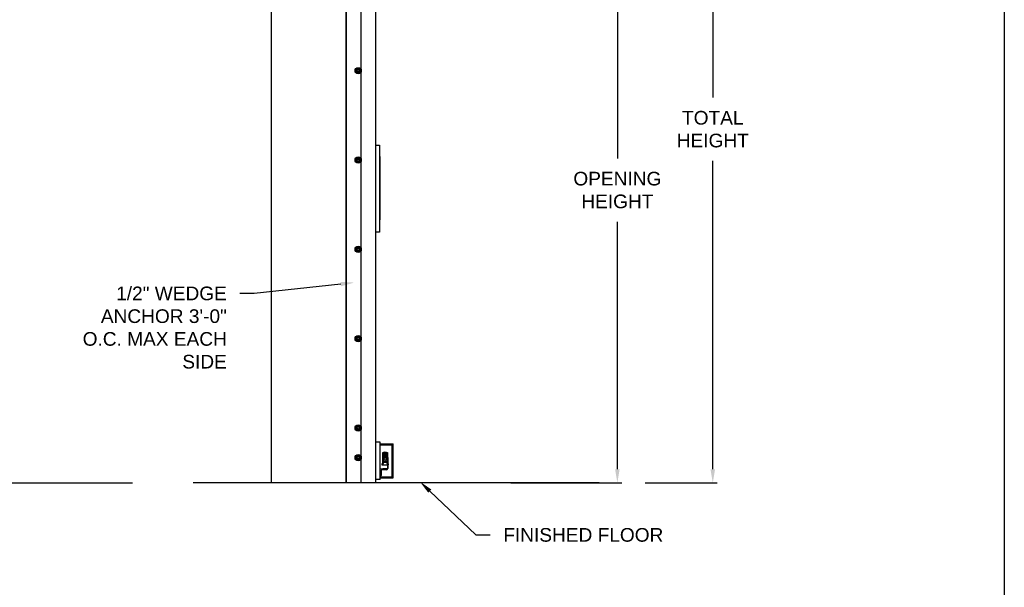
# Model space of a CAD drawing. Header units: inches. Extents: x 170 to 312, y 215 to 248.
# Tile 23 of 256: x 182.3 to 189.06, y 219.7 to 223.6. Entities that reach past the tile are written whole.
import ezdxf
from ezdxf import colors
from ezdxf.entities.mleader import LeaderData, LeaderLine
from ezdxf.math import Vec2, Vec3

# ---------------------------------------------------------------- set-up
doc = ezdxf.new("R2010")
doc.units = ezdxf.units.IN
doc.header["$LTSCALE"] = 0.25
doc.header["$MEASUREMENT"] = 0
doc.layers.add('ANNOTATIONS', color=1, linetype='Continuous')
doc.layers.add('MOTOR LH', color=7, linetype='Continuous')
doc.styles.add('ARIAL', font='arial.ttf', dxfattribs={"height": 0.09375})
doc.dimstyles.new('STANDARD$0', dxfattribs={"dimtxt": 0.09375, "dimasz": 0.09375, "dimexe": 0.03125, "dimexo": 0.046875, "dimgap": 0.09, "dimtad": 0, "dimtih": 1, "dimtoh": 1, "dimdec": 4, "dimzin": 0, "dimdsep": 46, "dimtxsty": 'ARIAL', "dimcen": 0.09, "dimadec": 0, "dimazin": 0, "dimtfac": 1, "dimtdec": 4, "dimtofl": 0, "dimtmove": 0, "dimatfit": 1, "dimfxl": 1, "dimtolj": 1, "dimtzin": 0, "dimarcsym": 0})

# ---------------------------------------------------------------- blocks, each defined once
blk = doc.blocks.new('*D80')
at = {"layer": 'ANNOTATIONS', "color": 0, "lineweight": -2, "transparency": 16777216}
for p, q in [((184.5881, 224.4367), (186.434, 224.4367)), ((186.4028, 224.343), (186.4028, 222.6434)), ((186.4028, 220.5089), (186.4028, 222.2085)), ((185.6723, 220.4151), (186.434, 220.4151))]:
    blk.add_line(p, q, dxfattribs=at)
at = {"layer": 'ANNOTATIONS', "color": 0, "transparency": 16777216}
for points in [[(186.3872, 224.343), (186.4184, 224.343), (186.4028, 224.4367)], [(186.3872, 220.5089), (186.4184, 220.5089), (186.4028, 220.4151)]]:
    blk.add_solid(points, dxfattribs=at)
at = {"layer": 'defpoints', "color": 0, "transparency": 16777216}
for p in [(184.5412, 224.4367), (185.6254, 220.4151), (186.4028, 220.4151)]:
    blk.add_point(p, dxfattribs=at)
at = {"layer": 'ANNOTATIONS', "color": 0, "transparency": 16777216, "insert": (186.4028, 222.4259), "char_height": 0.09375, "attachment_point": 5, "style": 'ARIAL'}
blk.add_mtext('\\A1;OPENING\\PHEIGHT', dxfattribs=at)
blk = doc.blocks.new('*D81')
at = {"layer": 'ANNOTATIONS', "color": 0, "lineweight": -2, "transparency": 16777216}
for p, q in [((184.5881, 225.2727), (187.089, 225.2727)), ((187.0578, 225.179), (187.0578, 223.0613)), ((187.0578, 220.5089), (187.0578, 222.6265)), ((186.5926, 220.4151), (187.089, 220.4151))]:
    blk.add_line(p, q, dxfattribs=at)
at = {"layer": 'ANNOTATIONS', "color": 0, "transparency": 16777216}
for points in [[(187.0422, 225.179), (187.0734, 225.179), (187.0578, 225.2727)], [(187.0422, 220.5089), (187.0734, 220.5089), (187.0578, 220.4151)]]:
    blk.add_solid(points, dxfattribs=at)
at = {"layer": 'defpoints', "color": 0, "transparency": 16777216}
for p in [(184.5412, 225.2727), (186.5457, 220.4151), (187.0578, 220.4151)]:
    blk.add_point(p, dxfattribs=at)
at = {"layer": 'ANNOTATIONS', "color": 0, "transparency": 16777216, "insert": (187.0578, 222.8439), "char_height": 0.09375, "attachment_point": 5, "style": 'ARIAL'}
blk.add_mtext('\\A1;TOTAL\\PHEIGHT', dxfattribs=at)

msp = doc.modelspace()

# ---------------------------------------------------------------- linework, layer by layer
at = {"layer": 'defpoints'}
msp.add_lwpolyline([(189.05875, 214.75854), (169.58887, 214.75854), (169.58887, 227.49365), (189.05875, 227.49365)], close=True, dxfattribs=at)
at = {"layer": 'MOTOR LH'}
for p, q in [((184.02557, 225.91347), (184.02557, 220.41511)), ((184.5412, 220.41511), (184.5412, 225.91347)), ((184.54303, 220.41779), (184.54303, 225.22508)), ((184.64522, 220.41779), (184.64522, 225.22508)), ((184.74528, 220.41779), (184.74528, 224.60767)), ((184.74528, 222.73482), (184.77023, 222.73482)), ((184.77023, 222.73482), (184.77023, 222.13734)), ((184.77023, 222.66107), (184.7713, 222.66107)), ((184.7713, 222.66107), (184.7713, 222.21824)), ((184.77236, 222.65682), (184.7713, 222.65682)), ((184.77236, 222.65682), (184.77236, 222.2225)), ((184.77023, 222.21824), (184.7713, 222.21824)), ((184.77236, 222.2225), (184.7713, 222.2225)), ((184.77023, 222.13734), (184.74528, 222.13734)), ((184.77412, 220.69471), (184.74432, 220.69471)), ((184.77412, 220.43923), (184.77412, 220.69471)), ((184.77412, 220.68406), (184.86393, 220.68406)), ((184.77412, 220.67766), (184.85752, 220.67766)), ((184.85752, 220.45628), (184.85752, 220.67766)), ((184.86393, 220.44987), (184.86393, 220.68406)), ((184.79956, 220.59182), (184.79034, 220.57585)), ((184.79201, 220.62346), (184.82554, 220.62346)), ((184.79201, 220.57875), (184.79201, 220.62346)), ((184.79201, 220.61639), (184.79335, 220.61676)), ((184.79335, 220.60258), (184.79201, 220.6027)), ((184.79335, 220.62346), (184.79335, 220.60258)), ((184.79335, 220.61676), (184.8242, 220.61676)), ((184.79738, 220.60258), (184.79335, 220.60258)), ((184.79469, 220.60258), (184.79469, 220.58495)), ((184.80475, 220.61542), (184.79738, 220.61676)), ((184.79738, 220.61676), (184.79738, 220.58815)), ((184.80475, 220.60201), (184.79738, 220.60258)), ((184.8014, 220.62682), (184.79805, 220.62346)), ((184.79956, 220.59182), (184.80079, 220.58968)), ((184.818, 220.59182), (184.79956, 220.59182)), ((184.8014, 220.62682), (184.80542, 220.62682)), ((184.80475, 220.59213), (184.80367, 220.59182)), ((184.80475, 220.61542), (184.8128, 220.61542)), ((184.80475, 220.61542), (184.80475, 220.59213)), ((184.8128, 220.60201), (184.80475, 220.60201)), ((184.80542, 220.62682), (184.80878, 220.62346)), ((184.81213, 220.62682), (184.80878, 220.62346)), ((184.81213, 220.62682), (184.81615, 220.62682)), ((184.82018, 220.61676), (184.8128, 220.61542)), ((184.8128, 220.61542), (184.8128, 220.59213)), ((184.82018, 220.60258), (184.8128, 220.60201)), ((184.81388, 220.59182), (184.8128, 220.59213)), ((184.81615, 220.62682), (184.81951, 220.62346)), ((184.818, 220.59182), (184.81676, 220.58968)), ((184.82721, 220.57585), (184.818, 220.59182)), ((184.82018, 220.61676), (184.82018, 220.58815)), ((184.8242, 220.60258), (184.82018, 220.60258)), ((184.82286, 220.58495), (184.82286, 220.60258)), ((184.8242, 220.60258), (184.8242, 220.62346)), ((184.8242, 220.61676), (184.82554, 220.61639)), ((184.82554, 220.6027), (184.8242, 220.60258)), ((184.82554, 220.62346), (184.82554, 220.57875)), ((184.82554, 220.59074), (184.82755, 220.59074)), ((184.82755, 220.59074), (184.82755, 220.51497)), ((184.78732, 220.54568), (184.78732, 220.54031)), ((184.79034, 220.57585), (184.79281, 220.57585)), ((184.79034, 220.57585), (184.79956, 220.55989)), ((184.79201, 220.53629), (184.79201, 220.57295)), ((184.82554, 220.53629), (184.79201, 220.53629)), ((184.79469, 220.55775), (184.79319, 220.53629)), ((184.79469, 220.56676), (184.79469, 220.55775)), ((184.79469, 220.55775), (184.82286, 220.55775)), ((184.80079, 220.56203), (184.79956, 220.55989)), ((184.79956, 220.55989), (184.818, 220.55989)), ((184.818, 220.55989), (184.81676, 220.56203)), ((184.818, 220.55989), (184.82721, 220.57585)), ((184.82286, 220.55775), (184.82286, 220.56676)), ((184.82436, 220.53629), (184.82286, 220.55775)), ((184.82721, 220.57585), (184.82474, 220.57585)), ((184.82554, 220.57295), (184.82554, 220.51497)), ((184.83129, 220.54561), (184.8313, 220.54562)), ((184.77412, 220.51161), (184.82522, 220.51161)), ((184.7744, 220.46052), (184.77412, 220.46052)), ((184.77412, 220.45628), (184.85752, 220.45628)), ((184.78053, 220.49908), (184.78053, 220.46665)), ((184.81909, 220.50521), (184.78666, 220.50521)), ((184.79201, 220.51161), (184.79201, 220.51363)), ((184.79201, 220.51363), (184.8242, 220.51363)), ((184.82522, 220.51161), (184.82522, 220.51134)), ((175.24809, 220.41511), (183.07449, 220.41511)), ((186.27813, 220.41511), (183.4916, 220.41511)), ((184.54303, 220.41779), (184.74528, 220.41779)), ((184.77412, 220.43923), (184.74432, 220.43923)), ((184.77412, 220.44987), (184.86393, 220.44987))]:
    msp.add_line(p, q, dxfattribs=at)
at = {"layer": 'MOTOR LH', "flags": 128}
for points in [[(184.83166, 220.54362), (184.83164, 220.54361), (184.83161, 220.54361), (184.83158, 220.54361), (184.83153, 220.5436), (184.83148, 220.5436), (184.83143, 220.54359), (184.83136, 220.54359), (184.83129, 220.54358)], [(184.83129, 220.54241), (184.83136, 220.54241), (184.83143, 220.5424), (184.83148, 220.54239), (184.83153, 220.54239), (184.83158, 220.54239), (184.83161, 220.54238), (184.83164, 220.54238), (184.83166, 220.54238)]]:
    msp.add_lwpolyline(points, dxfattribs=at)
at = {"layer": 'MOTOR LH'}
for centre, radius in [((184.62393, 223.2451), 0.02129), ((184.62393, 223.2451), 0.01277), ((184.62393, 223.2451), 0.00852), ((184.62393, 223.2451), 0.0075), ((184.62393, 222.63195), 0.02129), ((184.62393, 222.63195), 0.01277), ((184.62393, 222.63195), 0.00852), ((184.62393, 222.63195), 0.0075), ((184.62393, 222.0188), 0.02129), ((184.62393, 222.0188), 0.01277), ((184.62393, 222.0188), 0.00852), ((184.62393, 222.0188), 0.0075), ((184.62393, 221.40564), 0.02129), ((184.62393, 221.40564), 0.01277), ((184.62393, 221.40564), 0.00852), ((184.62393, 221.40564), 0.0075), ((184.62393, 220.79249), 0.02129), ((184.62393, 220.79249), 0.01277), ((184.62393, 220.79249), 0.00852), ((184.62393, 220.79249), 0.0075), ((184.62393, 220.58811), 0.02129), ((184.62393, 220.58811), 0.01277), ((184.62393, 220.58811), 0.00852), ((184.62393, 220.58811), 0.0075), ((184.80878, 220.57585), 0.01597), ((184.80878, 220.57585), 0.00738), ((184.80878, 220.57585), 0.00671)]:
    msp.add_circle(centre, radius, dxfattribs=at)
for centre, radius, start, end in [((184.80878, 220.57585), 0.01676, 132.269594, 167.730406), ((184.80878, 220.57585), 0.01676, 12.269594, 47.730406), ((184.80878, 220.57585), 0.01676, 192.269594, 227.730406), ((184.80878, 220.57585), 0.01676, 252.269594, 287.730406), ((184.80878, 220.57585), 0.01676, 312.269594, 347.730406), ((184.82954, 220.54772), 0.000644, 35.783043, 90), ((184.82954, 220.53828), 0.000644, 270, 324.216957), ((184.82299, 220.543), 0.00872, 17.528167, 35.783043), ((184.82299, 220.543), 0.00872, 324.216957, 342.471833), ((184.82294, 220.543), 0.00875, 4.056065, 17.367813), ((184.82089, 220.543), 0.01042, 356.787808, 3.212192), ((184.82294, 220.543), 0.00875, 342.632118, 355.944005), ((184.84324, 220.55526), 0.01908, 231.2107, 231.273727), ((184.7744, 220.46665), 0.00613, 270, 0), ((184.78666, 220.49908), 0.00613, 90, 180), ((184.81909, 220.51134), 0.00613, 270, 0), ((184.8242, 220.51497), 0.00335, 270, 0), ((184.8242, 220.51497), 0.00134, 270, 0)]:
    msp.add_arc(centre, radius, start, end, dxfattribs=at)
for points, knots in [([(184.61754, 223.25617), (184.61665, 223.25565), (184.61483, 223.2546), (184.61271, 223.25338), (184.6115, 223.25268), (184.61115, 223.25248)], [0, 0, 0, 0, 0.4063029, 0.8272597, 1, 1, 1, 1]), ([(184.61115, 223.2451), (184.61115, 223.24527), (184.61115, 223.24638), (184.61115, 223.24844), (184.61115, 223.25072), (184.61115, 223.25204), (184.61115, 223.25248)], [0, 0, 0, 0, 0.0665057, 0.4352989, 0.8145616, 1, 1, 1, 1]), ([(184.61115, 223.23773), (184.61115, 223.23835), (184.61115, 223.23983), (184.61115, 223.24229), (184.61115, 223.24416), (184.61115, 223.2451)], [0, 0, 0, 0, 0.2654559, 0.628086, 1, 1, 1, 1]), ([(184.61115, 223.23773), (184.61215, 223.23715), (184.61417, 223.23599), (184.61638, 223.23471), (184.61751, 223.23406), (184.61754, 223.23404)], [0, 0, 0, 0, 0.4843391, 0.98632, 1, 1, 1, 1]), ([(184.62393, 223.25985), (184.62293, 223.25928), (184.62091, 223.25811), (184.6187, 223.25684), (184.61757, 223.25618), (184.61754, 223.25617)], [0, 0, 0, 0, 0.4843396, 0.98632, 1, 1, 1, 1]), ([(184.61754, 223.23404), (184.61843, 223.23352), (184.62025, 223.23247), (184.62237, 223.23125), (184.62358, 223.23056), (184.62393, 223.23035)], [0, 0, 0, 0, 0.40629018, 0.82727519, 1, 1, 1, 1]), ([(184.63031, 223.25617), (184.62942, 223.25668), (184.6276, 223.25773), (184.62548, 223.25895), (184.62428, 223.25965), (184.62393, 223.25985)], [0, 0, 0, 0, 0.40630307, 0.82725964, 1, 1, 1, 1]), ([(184.63031, 223.25617), (184.62942, 223.25668), (184.6276, 223.25773), (184.62548, 223.25895), (184.62428, 223.25965), (184.62393, 223.25985)], [0, 0, 0, 0, 0.4062953, 0.8272611, 1, 1, 1, 1]), ([(184.62393, 223.23035), (184.62492, 223.23093), (184.62694, 223.23209), (184.62915, 223.23337), (184.63028, 223.23402), (184.63031, 223.23404)], [0, 0, 0, 0, 0.48432975, 0.98634069, 1, 1, 1, 1]), ([(184.62393, 223.23035), (184.62492, 223.23093), (184.62694, 223.23209), (184.62915, 223.23337), (184.63028, 223.23402), (184.63031, 223.23404)], [0, 0, 0, 0, 0.4843389, 0.9863397, 1, 1, 1, 1]), ([(184.6367, 223.25248), (184.63571, 223.25305), (184.63369, 223.25422), (184.63148, 223.25549), (184.63034, 223.25615), (184.63031, 223.25617)], [0, 0, 0, 0, 0.4843391, 0.98632, 1, 1, 1, 1]), ([(184.6367, 223.25248), (184.63571, 223.25305), (184.63369, 223.25422), (184.63148, 223.25549), (184.63034, 223.25615), (184.63031, 223.25617)], [0, 0, 0, 0, 0.4843494, 0.9863201, 1, 1, 1, 1]), ([(184.63031, 223.23404), (184.63121, 223.23456), (184.63303, 223.23561), (184.63515, 223.23683), (184.63635, 223.23753), (184.6367, 223.23773)], [0, 0, 0, 0, 0.4063026, 0.8272793, 1, 1, 1, 1]), ([(184.63031, 223.23404), (184.63121, 223.23456), (184.63303, 223.23561), (184.63515, 223.23683), (184.63635, 223.23753), (184.6367, 223.23773)], [0, 0, 0, 0, 0.4062946, 0.8272804, 1, 1, 1, 1]), ([(184.6367, 223.2451), (184.6367, 223.24527), (184.6367, 223.24638), (184.6367, 223.24844), (184.6367, 223.25072), (184.6367, 223.25204), (184.6367, 223.25248)], [0, 0, 0, 0, 0.0665057, 0.4352989, 0.8145616, 1, 1, 1, 1]), ([(184.6367, 223.23773), (184.6367, 223.23835), (184.6367, 223.23983), (184.6367, 223.24229), (184.6367, 223.24416), (184.6367, 223.2451)], [0, 0, 0, 0, 0.2654559, 0.628086, 1, 1, 1, 1]), ([(184.6367, 223.23773), (184.6367, 223.23835), (184.6367, 223.23983), (184.6367, 223.24229), (184.6367, 223.24416), (184.6367, 223.2451)], [0, 0, 0, 0, 0.2654541, 0.6280925, 1, 1, 1, 1]), ([(184.61754, 222.64301), (184.61665, 222.6425), (184.61483, 222.64145), (184.61271, 222.64022), (184.6115, 222.63953), (184.61115, 222.63933)], [0, 0, 0, 0, 0.4063027, 0.8272695, 1, 1, 1, 1]), ([(184.61115, 222.63195), (184.61115, 222.63212), (184.61115, 222.63322), (184.61115, 222.63529), (184.61115, 222.63756), (184.61115, 222.63889), (184.61115, 222.63933)], [0, 0, 0, 0, 0.0665254, 0.43527, 0.8145456, 1, 1, 1, 1]), ([(184.61115, 222.62457), (184.61115, 222.6252), (184.61115, 222.62668), (184.61115, 222.62914), (184.61115, 222.631), (184.61115, 222.63195)], [0, 0, 0, 0, 0.2654611, 0.6280578, 1, 1, 1, 1]), ([(184.61115, 222.62457), (184.61215, 222.624), (184.61417, 222.62283), (184.61638, 222.62156), (184.61751, 222.6209), (184.61754, 222.62089)], [0, 0, 0, 0, 0.4843391, 0.98632, 1, 1, 1, 1]), ([(184.62393, 222.6467), (184.62293, 222.64613), (184.62091, 222.64496), (184.6187, 222.64368), (184.61757, 222.64303), (184.61754, 222.64301)], [0, 0, 0, 0, 0.4843346, 0.9863304, 1, 1, 1, 1]), ([(184.61754, 222.62089), (184.61843, 222.62037), (184.62025, 222.61932), (184.62237, 222.6181), (184.62358, 222.6174), (184.62393, 222.6172)], [0, 0, 0, 0, 0.4062965, 0.8272672, 1, 1, 1, 1]), ([(184.63031, 222.64301), (184.62942, 222.64353), (184.6276, 222.64458), (184.62548, 222.6458), (184.62428, 222.6465), (184.62393, 222.6467)], [0, 0, 0, 0, 0.4062967, 0.8272676, 1, 1, 1, 1]), ([(184.63031, 222.64301), (184.62942, 222.64353), (184.6276, 222.64458), (184.62548, 222.6458), (184.62428, 222.6465), (184.62393, 222.6467)], [0, 0, 0, 0, 0.406289, 0.8272691, 1, 1, 1, 1]), ([(184.62393, 222.6172), (184.62492, 222.61777), (184.62694, 222.61894), (184.62915, 222.62022), (184.63028, 222.62087), (184.63031, 222.62089)], [0, 0, 0, 0, 0.4843348, 0.9863303, 1, 1, 1, 1]), ([(184.62393, 222.6172), (184.62492, 222.61777), (184.62694, 222.61894), (184.62915, 222.62022), (184.63028, 222.62087), (184.63031, 222.62089)], [0, 0, 0, 0, 0.484344, 0.9863293, 1, 1, 1, 1]), ([(184.6367, 222.63933), (184.63571, 222.6399), (184.63369, 222.64107), (184.63148, 222.64234), (184.63034, 222.643), (184.63031, 222.64301)], [0, 0, 0, 0, 0.4843289, 0.98632, 1, 1, 1, 1]), ([(184.6367, 222.63933), (184.63571, 222.6399), (184.63369, 222.64107), (184.63148, 222.64234), (184.63034, 222.643), (184.63031, 222.64301)], [0, 0, 0, 0, 0.4843392, 0.9863201, 1, 1, 1, 1]), ([(184.63031, 222.62089), (184.63121, 222.6214), (184.63303, 222.62245), (184.63515, 222.62368), (184.63635, 222.62437), (184.6367, 222.62457)], [0, 0, 0, 0, 0.4062924, 0.8272695, 1, 1, 1, 1]), ([(184.63031, 222.62089), (184.63121, 222.6214), (184.63303, 222.62245), (184.63515, 222.62368), (184.63635, 222.62437), (184.6367, 222.62457)], [0, 0, 0, 0, 0.4062844, 0.8272706, 1, 1, 1, 1]), ([(184.6367, 222.63195), (184.6367, 222.63212), (184.6367, 222.63322), (184.6367, 222.63529), (184.6367, 222.63756), (184.6367, 222.63889), (184.6367, 222.63933)], [0, 0, 0, 0, 0.0665254, 0.43527, 0.8145456, 1, 1, 1, 1]), ([(184.6367, 222.62457), (184.6367, 222.6252), (184.6367, 222.62668), (184.6367, 222.62914), (184.6367, 222.631), (184.6367, 222.63195)], [0, 0, 0, 0, 0.2654611, 0.6280578, 1, 1, 1, 1]), ([(184.6367, 222.62457), (184.6367, 222.6252), (184.6367, 222.62668), (184.6367, 222.62914), (184.6367, 222.631), (184.6367, 222.63195)], [0, 0, 0, 0, 0.2654593, 0.6280643, 1, 1, 1, 1]), ([(184.61754, 222.02986), (184.61665, 222.02934), (184.61483, 222.02829), (184.61271, 222.02707), (184.6115, 222.02637), (184.61115, 222.02617)], [0, 0, 0, 0, 0.4062926, 0.8272597, 1, 1, 1, 1]), ([(184.61115, 222.0188), (184.61115, 222.01897), (184.61115, 222.02007), (184.61115, 222.02213), (184.61115, 222.02441), (184.61115, 222.02574), (184.61115, 222.02617)], [0, 0, 0, 0, 0.0665463, 0.4352904, 0.8145654, 1, 1, 1, 1]), ([(184.61115, 222.01142), (184.61115, 222.01205), (184.61115, 222.01352), (184.61115, 222.01599), (184.61115, 222.01785), (184.61115, 222.0188)], [0, 0, 0, 0, 0.2654613, 0.6280785, 1, 1, 1, 1]), ([(184.61115, 222.01142), (184.61215, 222.01085), (184.61417, 222.00968), (184.61638, 222.0084), (184.61751, 222.00775), (184.61754, 222.00773)], [0, 0, 0, 0, 0.484334, 0.9863304, 1, 1, 1, 1]), ([(184.62393, 222.03355), (184.62293, 222.03297), (184.62091, 222.03181), (184.6187, 222.03053), (184.61757, 222.02988), (184.61754, 222.02986)], [0, 0, 0, 0, 0.4843397, 0.9863305, 1, 1, 1, 1]), ([(184.61754, 222.00773), (184.61843, 222.00722), (184.62025, 222.00617), (184.62237, 222.00495), (184.62358, 222.00425), (184.62393, 222.00405)], [0, 0, 0, 0, 0.4063027, 0.827269, 1, 1, 1, 1]), ([(184.63031, 222.02986), (184.62942, 222.03038), (184.6276, 222.03143), (184.62548, 222.03265), (184.62428, 222.03334), (184.62393, 222.03355)], [0, 0, 0, 0, 0.4062928, 0.8272596, 1, 1, 1, 1]), ([(184.63031, 222.02986), (184.62942, 222.03038), (184.6276, 222.03143), (184.62548, 222.03265), (184.62428, 222.03334), (184.62393, 222.03355)], [0, 0, 0, 0, 0.406285, 0.8272611, 1, 1, 1, 1]), ([(184.62393, 222.00405), (184.62492, 222.00462), (184.62694, 222.00579), (184.62915, 222.00706), (184.63028, 222.00772), (184.63031, 222.00773)], [0, 0, 0, 0, 0.4843298, 0.98632, 1, 1, 1, 1]), ([(184.62393, 222.00405), (184.62492, 222.00462), (184.62694, 222.00579), (184.62915, 222.00706), (184.63028, 222.00772), (184.63031, 222.00773)], [0, 0, 0, 0, 0.4843389, 0.986319, 1, 1, 1, 1]), ([(184.6367, 222.02617), (184.63571, 222.02675), (184.63369, 222.02791), (184.63148, 222.02919), (184.63034, 222.02984), (184.63031, 222.02986)], [0, 0, 0, 0, 0.4843391, 0.9863305, 1, 1, 1, 1]), ([(184.6367, 222.02617), (184.63571, 222.02675), (184.63369, 222.02791), (184.63148, 222.02919), (184.63034, 222.02984), (184.63031, 222.02986)], [0, 0, 0, 0, 0.4843494, 0.9863306, 1, 1, 1, 1]), ([(184.63031, 222.00773), (184.63121, 222.00825), (184.63303, 222.0093), (184.63515, 222.01052), (184.63635, 222.01122), (184.6367, 222.01142)], [0, 0, 0, 0, 0.4062965, 0.8272677, 1, 1, 1, 1]), ([(184.63031, 222.00773), (184.63121, 222.00825), (184.63303, 222.0093), (184.63515, 222.01052), (184.63635, 222.01122), (184.6367, 222.01142)], [0, 0, 0, 0, 0.4062885, 0.8272688, 1, 1, 1, 1]), ([(184.6367, 222.0188), (184.6367, 222.01897), (184.6367, 222.02007), (184.6367, 222.02213), (184.6367, 222.02441), (184.6367, 222.02574), (184.6367, 222.02617)], [0, 0, 0, 0, 0.0665463, 0.4352904, 0.8145654, 1, 1, 1, 1]), ([(184.6367, 222.01142), (184.6367, 222.01205), (184.6367, 222.01352), (184.6367, 222.01599), (184.6367, 222.01785), (184.6367, 222.0188)], [0, 0, 0, 0, 0.2654613, 0.6280785, 1, 1, 1, 1]), ([(184.6367, 222.01142), (184.6367, 222.01205), (184.6367, 222.01352), (184.6367, 222.01599), (184.6367, 222.01785), (184.6367, 222.0188)], [0, 0, 0, 0, 0.2654595, 0.6280849, 1, 1, 1, 1]), ([(184.61754, 221.41671), (184.61665, 221.41619), (184.61483, 221.41514), (184.61271, 221.41392), (184.6115, 221.41322), (184.61115, 221.41302)], [0, 0, 0, 0, 0.4062996, 0.8272686, 1, 1, 1, 1]), ([(184.61115, 221.40564), (184.61115, 221.40581), (184.61115, 221.40692), (184.61115, 221.40898), (184.61115, 221.41126), (184.61115, 221.41258), (184.61115, 221.41302)], [0, 0, 0, 0, 0.0665352, 0.4352862, 0.8145477, 1, 1, 1, 1]), ([(184.61115, 221.39827), (184.61115, 221.39889), (184.61115, 221.40037), (184.61115, 221.40283), (184.61115, 221.4047), (184.61115, 221.40564)], [0, 0, 0, 0, 0.2654613, 0.6280785, 1, 1, 1, 1]), ([(184.61115, 221.39827), (184.61215, 221.3977), (184.61417, 221.39653), (184.61638, 221.39525), (184.61751, 221.3946), (184.61754, 221.39458)], [0, 0, 0, 0, 0.4843366, 0.9863252, 1, 1, 1, 1]), ([(184.62393, 221.42039), (184.62293, 221.41982), (184.62091, 221.41865), (184.6187, 221.41738), (184.61757, 221.41672), (184.61754, 221.41671)], [0, 0, 0, 0, 0.4843371, 0.9863252, 1, 1, 1, 1]), ([(184.63031, 221.41671), (184.62942, 221.41722), (184.6276, 221.41827), (184.62548, 221.4195), (184.62428, 221.42019), (184.62393, 221.42039)], [0, 0, 0, 0, 0.40629469, 0.8272685, 1, 1, 1, 1]), ([(184.63031, 221.41671), (184.62942, 221.41722), (184.6276, 221.41827), (184.62548, 221.4195), (184.62428, 221.42019), (184.62393, 221.42039)], [0, 0, 0, 0, 0.4062869, 0.82727, 1, 1, 1, 1]), ([(184.6367, 221.41302), (184.63571, 221.41359), (184.63369, 221.41476), (184.63148, 221.41603), (184.63034, 221.41669), (184.63031, 221.41671)], [0, 0, 0, 0, 0.4843315, 0.9863252, 1, 1, 1, 1]), ([(184.6367, 221.41302), (184.63571, 221.41359), (184.63369, 221.41476), (184.63148, 221.41603), (184.63034, 221.41669), (184.63031, 221.41671)], [0, 0, 0, 0, 0.4843418, 0.9863253, 1, 1, 1, 1]), ([(184.63031, 221.39458), (184.63121, 221.3951), (184.63303, 221.39615), (184.63515, 221.39737), (184.63635, 221.39807), (184.6367, 221.39827)], [0, 0, 0, 0, 0.4062945, 0.8272686, 1, 1, 1, 1]), ([(184.63031, 221.39458), (184.63121, 221.3951), (184.63303, 221.39615), (184.63515, 221.39737), (184.63635, 221.39807), (184.6367, 221.39827)], [0, 0, 0, 0, 0.40628648, 0.82726969, 1, 1, 1, 1]), ([(184.6367, 221.40564), (184.6367, 221.40581), (184.6367, 221.40692), (184.6367, 221.40898), (184.6367, 221.41126), (184.6367, 221.41258), (184.6367, 221.41302)], [0, 0, 0, 0, 0.0665352, 0.4352862, 0.8145477, 1, 1, 1, 1]), ([(184.6367, 221.39827), (184.6367, 221.39889), (184.6367, 221.40037), (184.6367, 221.40283), (184.6367, 221.4047), (184.6367, 221.40564)], [0, 0, 0, 0, 0.2654613, 0.6280785, 1, 1, 1, 1]), ([(184.6367, 221.39827), (184.6367, 221.39889), (184.6367, 221.40037), (184.6367, 221.40283), (184.6367, 221.4047), (184.6367, 221.40564)], [0, 0, 0, 0, 0.2654595, 0.6280849, 1, 1, 1, 1]), ([(184.61754, 221.39458), (184.61843, 221.39406), (184.62025, 221.39301), (184.62237, 221.39179), (184.62358, 221.3911), (184.62393, 221.39089)], [0, 0, 0, 0, 0.4062996, 0.8272681, 1, 1, 1, 1]), ([(184.62393, 221.39089), (184.62492, 221.39147), (184.62694, 221.39263), (184.62915, 221.39391), (184.63028, 221.39456), (184.63031, 221.39458)], [0, 0, 0, 0, 0.4843323, 0.9863252, 1, 1, 1, 1]), ([(184.62393, 221.39089), (184.62492, 221.39147), (184.62694, 221.39263), (184.62915, 221.39391), (184.63028, 221.39456), (184.63031, 221.39458)], [0, 0, 0, 0, 0.4843415, 0.9863242, 1, 1, 1, 1]), ([(184.61754, 220.80355), (184.61665, 220.80304), (184.61483, 220.80199), (184.61271, 220.80076), (184.6115, 220.80007), (184.61115, 220.79987)], [0, 0, 0, 0, 0.40629704, 0.82726861, 1, 1, 1, 1]), ([(184.61115, 220.79249), (184.61115, 220.79266), (184.61115, 220.79376), (184.61115, 220.79583), (184.61115, 220.79811), (184.61115, 220.79943), (184.61115, 220.79987)], [0, 0, 0, 0, 0.0665355, 0.4352832, 0.8145516, 1, 1, 1, 1]), ([(184.61115, 220.78512), (184.61115, 220.78574), (184.61115, 220.78722), (184.61115, 220.78968), (184.61115, 220.79155), (184.61115, 220.79249)], [0, 0, 0, 0, 0.2654613, 0.6280733, 1, 1, 1, 1]), ([(184.62393, 220.80724), (184.62293, 220.80667), (184.62091, 220.8055), (184.6187, 220.80422), (184.61757, 220.80357), (184.61754, 220.80355)], [0, 0, 0, 0, 0.4843346, 0.9863252, 1, 1, 1, 1]), ([(184.63031, 220.80355), (184.62942, 220.80407), (184.6276, 220.80512), (184.62548, 220.80634), (184.62428, 220.80704), (184.62393, 220.80724)], [0, 0, 0, 0, 0.4062973, 0.8272685, 1, 1, 1, 1]), ([(184.63031, 220.80355), (184.62942, 220.80407), (184.6276, 220.80512), (184.62548, 220.80634), (184.62428, 220.80704), (184.62393, 220.80724)], [0, 0, 0, 0, 0.4062895, 0.82727, 1, 1, 1, 1]), ([(184.6367, 220.79987), (184.63571, 220.80044), (184.63369, 220.80161), (184.63148, 220.80288), (184.63034, 220.80354), (184.63031, 220.80355)], [0, 0, 0, 0, 0.484334, 0.9863252, 1, 1, 1, 1]), ([(184.6367, 220.79987), (184.63571, 220.80044), (184.63369, 220.80161), (184.63148, 220.80288), (184.63034, 220.80354), (184.63031, 220.80355)], [0, 0, 0, 0, 0.4843443, 0.9863253, 1, 1, 1, 1]), ([(184.6367, 220.79249), (184.6367, 220.79266), (184.6367, 220.79376), (184.6367, 220.79583), (184.6367, 220.79811), (184.6367, 220.79943), (184.6367, 220.79987)], [0, 0, 0, 0, 0.0665355, 0.4352832, 0.8145516, 1, 1, 1, 1]), ([(184.6367, 220.78512), (184.6367, 220.78574), (184.6367, 220.78722), (184.6367, 220.78968), (184.6367, 220.79155), (184.6367, 220.79249)], [0, 0, 0, 0, 0.2654613, 0.6280733, 1, 1, 1, 1]), ([(184.6367, 220.78512), (184.6367, 220.78574), (184.6367, 220.78722), (184.6367, 220.78968), (184.6367, 220.79155), (184.6367, 220.79249)], [0, 0, 0, 0, 0.2654594, 0.6280798, 1, 1, 1, 1]), ([(184.61115, 220.78512), (184.61215, 220.78454), (184.61417, 220.78337), (184.61638, 220.7821), (184.61751, 220.78145), (184.61754, 220.78143)], [0, 0, 0, 0, 0.4843328, 0.9863252, 1, 1, 1, 1]), ([(184.61754, 220.78143), (184.61843, 220.78091), (184.62025, 220.77986), (184.62237, 220.77864), (184.62358, 220.77794), (184.62393, 220.77774)], [0, 0, 0, 0, 0.4062945, 0.8272656, 1, 1, 1, 1]), ([(184.62393, 220.77774), (184.62492, 220.77831), (184.62694, 220.77948), (184.62915, 220.78076), (184.63028, 220.78141), (184.63031, 220.78143)], [0, 0, 0, 0, 0.4843348, 0.9863278, 1, 1, 1, 1]), ([(184.62393, 220.77774), (184.62492, 220.77831), (184.62694, 220.77948), (184.62915, 220.78076), (184.63028, 220.78141), (184.63031, 220.78143)], [0, 0, 0, 0, 0.484344, 0.9863268, 1, 1, 1, 1]), ([(184.63031, 220.78143), (184.63121, 220.78194), (184.63303, 220.783), (184.63515, 220.78422), (184.63635, 220.78491), (184.6367, 220.78512)], [0, 0, 0, 0, 0.406296, 0.8272666, 1, 1, 1, 1]), ([(184.63031, 220.78143), (184.63121, 220.78194), (184.63303, 220.783), (184.63515, 220.78422), (184.63635, 220.78491), (184.6367, 220.78512)], [0, 0, 0, 0, 0.4062881, 0.8272677, 1, 1, 1, 1]), ([(184.61754, 220.59917), (184.61665, 220.59865), (184.61483, 220.5976), (184.61271, 220.59638), (184.6115, 220.59568), (184.61115, 220.59548)], [0, 0, 0, 0, 0.40628846, 0.82726867, 1, 1, 1, 1]), ([(184.61115, 220.58811), (184.61115, 220.58828), (184.61115, 220.58938), (184.61115, 220.59144), (184.61115, 220.59372), (184.61115, 220.59505), (184.61115, 220.59548)], [0, 0, 0, 0, 0.0665305, 0.4352817, 0.8145511, 1, 1, 1, 1]), ([(184.61115, 220.58073), (184.61115, 220.58136), (184.61115, 220.58283), (184.61115, 220.58529), (184.61115, 220.58716), (184.61115, 220.58811)], [0, 0, 0, 0, 0.2654596, 0.6280786, 1, 1, 1, 1]), ([(184.62393, 220.60286), (184.62293, 220.60228), (184.62091, 220.60112), (184.6187, 220.59984), (184.61757, 220.59919), (184.61754, 220.59917)], [0, 0, 0, 0, 0.4843437, 0.9863253, 1, 1, 1, 1]), ([(184.63031, 220.59917), (184.62942, 220.59968), (184.6276, 220.60074), (184.62548, 220.60196), (184.62428, 220.60265), (184.62393, 220.60286)], [0, 0, 0, 0, 0.4062895, 0.8272688, 1, 1, 1, 1]), ([(184.6367, 220.59548), (184.63571, 220.59605), (184.63369, 220.59722), (184.63148, 220.5985), (184.63034, 220.59915), (184.63031, 220.59917)], [0, 0, 0, 0, 0.4843438, 0.9863266, 1, 1, 1, 1]), ([(184.6367, 220.58811), (184.6367, 220.58828), (184.6367, 220.58938), (184.6367, 220.59144), (184.6367, 220.59372), (184.6367, 220.59505), (184.6367, 220.59548)], [0, 0, 0, 0, 0.0665305, 0.4352817, 0.8145511, 1, 1, 1, 1]), ([(184.6367, 220.58073), (184.6367, 220.58136), (184.6367, 220.58283), (184.6367, 220.58529), (184.6367, 220.58716), (184.6367, 220.58811)], [0, 0, 0, 0, 0.2654596, 0.6280786, 1, 1, 1, 1]), ([(184.61115, 220.58073), (184.61215, 220.58016), (184.61417, 220.57899), (184.61638, 220.57771), (184.61751, 220.57706), (184.61754, 220.57704)], [0, 0, 0, 0, 0.4843446, 0.9863259, 1, 1, 1, 1]), ([(184.61754, 220.57704), (184.61843, 220.57653), (184.62025, 220.57548), (184.62237, 220.57425), (184.62358, 220.57356), (184.62393, 220.57336)], [0, 0, 0, 0, 0.4062895, 0.8272688, 1, 1, 1, 1]), ([(184.62393, 220.57336), (184.62492, 220.57393), (184.62694, 220.5751), (184.62915, 220.57637), (184.63028, 220.57703), (184.63031, 220.57704)], [0, 0, 0, 0, 0.4843443, 0.9863259, 1, 1, 1, 1]), ([(184.63031, 220.57704), (184.63121, 220.57756), (184.63303, 220.57861), (184.63515, 220.57983), (184.63635, 220.58053), (184.6367, 220.58073)], [0, 0, 0, 0, 0.4062888, 0.8272688, 1, 1, 1, 1]), ([(184.80668, 220.56888), (184.80674, 220.5689), (184.80731, 220.56911), (184.80857, 220.56921), (184.80993, 220.56918), (184.81059, 220.56894), (184.81073, 220.56889)], [0, 0, 0, 0, 0.054228, 0.4668722, 0.8814806, 1, 1, 1, 1])]:
    msp.add_open_spline(points, degree=3, knots=knots, dxfattribs=at)
for points in [[(184.79201, 220.54568), (184.78732, 220.54568)], [(184.78732, 220.54031), (184.79201, 220.54031)], [(184.82954, 220.54836), (184.82755, 220.54836)], [(184.82755, 220.53763), (184.82954, 220.53763)]]:
    msp.add_open_spline(points, degree=1, dxfattribs=at)

# ---------------------------------------------------------------- dimensions: what is measured, and where the dimension line sits
at = {"layer": 'ANNOTATIONS'}
for base, p1, p2, text, picture, middle in [((187.05778, 220.41511), (184.5412, 225.27272), (186.54573, 220.41511), 'TOTAL\\PHEIGHT', '*D81', (187.05778, 222.84392)), ((186.40279, 220.41511), (184.5412, 224.43674), (185.62539, 220.41511), 'OPENING\\PHEIGHT', '*D80', (186.40279, 222.42592))]:
    dim = msp.add_linear_dim(base=base, p1=p1, p2=p2, angle=90, text=text, dimstyle='STANDARD$0', dxfattribs=at)
    dim.commit()
    dim.dimension.update_dxf_attribs({"geometry": picture, "text_midpoint": middle})

# ---------------------------------------------------------------- leaders
ml = msp.add_multileader_mtext('Standard', dxfattribs=at)
ml.set_content('1/2" WEDGE ANCHOR 3\'-0" O.C. MAX EACH SIDE', color=256, style='ARIAL')
ml.set_leader_properties()
ml.build(insert=Vec2(0, 0))
ml.multileader.update_dxf_attribs({"dogleg_length": 0.36, "arrow_head_size": 0.09375})
ctx = ml.context
ctx.base_point, ctx.char_height, ctx.arrow_head_size, ctx.landing_gap_size, ctx.plane_origin = Vec3(182.65961, 221.7159), 0.09375, 0.09375, 0.09, Vec3(181.761, 221.28268)
ctx.text_align_type = 2
notes = []
notes.append((ctx, [(1, (1, 1, 0), (183.91037, 221.7159), (-1, 0), 0.09796, [(0, [(184.59705, 221.79086)], 0, [])])]))
ctx.mtext.insert, ctx.mtext.width, ctx.mtext.alignment, ctx.mtext.flow_direction = Vec3(183.72241, 221.76358), 1.0237808, 3, 5
ml = msp.add_multileader_mtext('Standard', dxfattribs=at)
ml.set_content('FINISHED FLOOR', color=256, style='ARIAL')
ml.set_leader_properties()
ml.build(insert=Vec2(0, 0))
ml.multileader.update_dxf_attribs({"dogleg_length": 0.36, "arrow_head_size": 0.09375})
ctx = ml.context
ctx.base_point, ctx.char_height, ctx.arrow_head_size, ctx.landing_gap_size, ctx.plane_origin = Vec3(185.5298, 220.0578), 0.09375, 0.09375, 0.09, Vec3(184.74476, 219.62457)
notes.append((ctx, [(0, (1, 1, 0), (185.43184, 220.0578), (1, 0), 0.09796, [(0, [(185.04767, 220.42387)], 0, [])])]))
ctx.mtext.insert, ctx.mtext.flow_direction = Vec3(185.6198, 220.10547), 5
for ctx, leaders in notes:
    for number, flags, end, landing, length, lines in leaders:
        leader = LeaderData()
        leader.index, (leader.has_last_leader_line, leader.has_dogleg_vector, leader.attachment_direction) = number, flags
        leader.last_leader_point, leader.dogleg_vector, leader.dogleg_length = Vec3(end), Vec3(landing), length
        for number, points, colour, breaks in lines:
            line = LeaderLine()
            line.index, line.vertices, line.color, line.breaks = number, Vec3.list(points), colors.encode_raw_color(colour), breaks
            leader.lines.append(line)
        ctx.leaders.append(leader)

doc.saveas('drawing.dxf')
